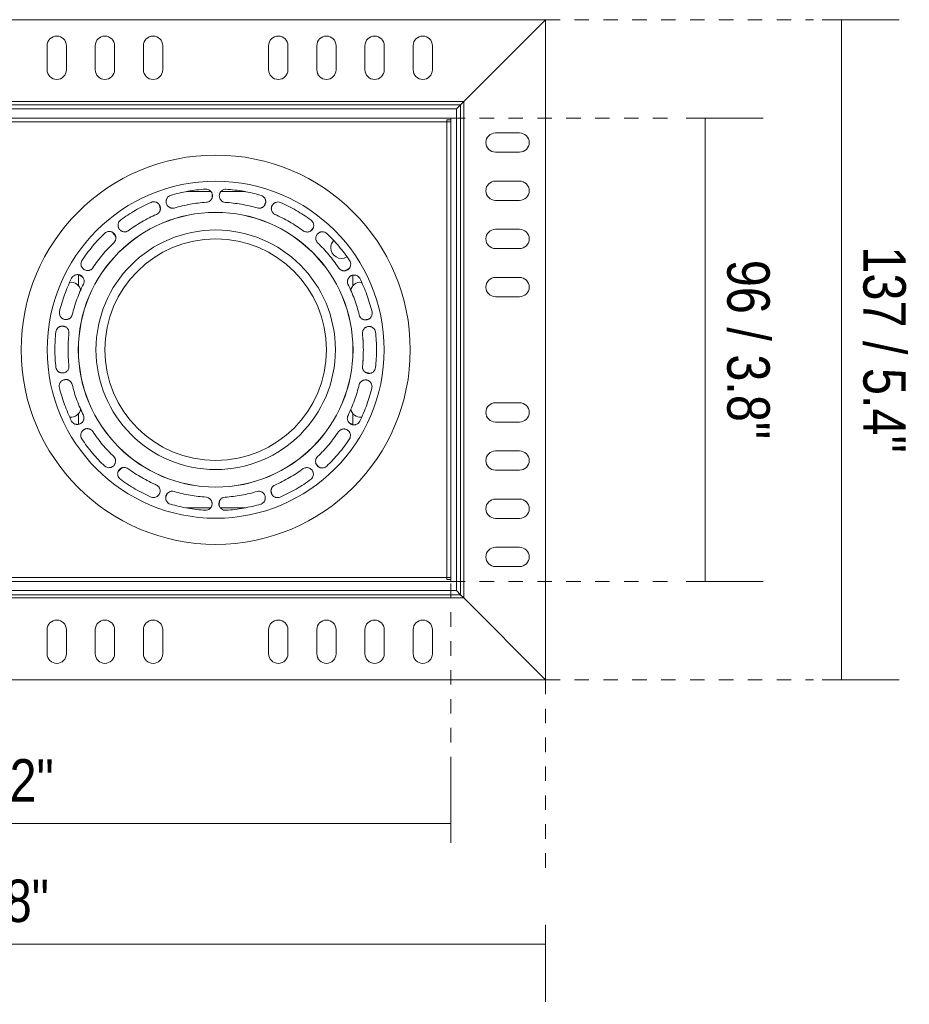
# Model space of a CAD drawing. Header units: millimetres. Extents: x -6708 to -4747, y -1232 to 6729.
# Tile 10 of 11: x -4932 to -4747, y 164 to 369. Entities that reach past the tile are written whole.
import ezdxf

# ---------------------------------------------------------------- set-up
doc = ezdxf.new("R2010")
doc.units = ezdxf.units.MM
doc.linetypes.add('Dash', pattern=[6, 3, -3])
doc.layers.add('A-ANNO-DIMS', color=7, linetype='Continuous', lineweight=9, true_color=0x5b5b5b)
doc.layers.add('A-ANNO-DIMS-4', color=7, linetype='Continuous', lineweight=9)
doc.layers.add('E-LITE-EQPM', color=7, linetype='Continuous', lineweight=20)
doc.styles.add('Arial Narrow', font='ARIALN.TTF', dxfattribs={"height": 8.8})
doc.dimstyles.new('FARO_-_2_2mm_Arial_Narrow_mm_Inch_Right', dxfattribs={"dimscale": 304.8, "dimtxt": 9.006193, "dimasz": 0, "dimexe": 0.03937, "dimexo": 0.0625, "dimgap": 0.006562, "dimtad": 1, "dimdec": 0, "dimzin": 0, "dimdsep": 46, "dimtxsty": 'Arial Narrow', "dimblk1": 'NONE', "dimblk2": 'NONE', "dimsah": 1, "dimcen": 0.09, "dimadec": 0, "dimazin": 0, "dimtfac": 1, "dimtdec": 4, "dimtix": 1, "dimtmove": 0, "dimatfit": 3, "dimfxl": 0.013123, "dimfxlon": 1, "dimtvp": 1, "dimtolj": 1, "dimtzin": 0, "dimarcsym": 2})

# ---------------------------------------------------------------- blocks, each defined once
blk = doc.blocks.new('NANO COLIN-2 WF - 033008303 MINI-COLIN-1 Grey downlight LED 12_18W 2700K 20_ 1565_2100 lm-657472-Alzado_PDF Copy 1')
at = {"layer": 'E-LITE-EQPM'}
for p, q in [((-6705, 368.5), (-6456, 368.5)), ((-6472.97, 351.52), (-6456, 368.5)), ((-6456, 368.5), (-6472.97, 351.52)), ((-6456, 368.5), (-6456, 231.5)), ((-6559.5, 358.1), (-6559.5, 363.1)), ((-6555.5, 363.1), (-6555.5, 358.1)), ((-6549.5, 358.1), (-6549.5, 363.1)), ((-6545.5, 363.1), (-6545.5, 358.1)), ((-6539.5, 358.1), (-6539.5, 363.1)), ((-6535.5, 363.1), (-6535.5, 358.1)), ((-6513.5, 358.1), (-6513.5, 363.1)), ((-6509.5, 363.1), (-6509.5, 358.1)), ((-6503.5, 358.1), (-6503.5, 363.1)), ((-6499.5, 363.1), (-6499.5, 358.1)), ((-6493.5, 358.1), (-6493.5, 363.1)), ((-6489.5, 363.1), (-6489.5, 358.1)), ((-6483.5, 358.1), (-6483.5, 363.1)), ((-6479.5, 363.1), (-6479.5, 358.1)), ((-6688.02, 351.52), (-6472.97, 351.52)), ((-6473.64, 350.86), (-6472.97, 351.52)), ((-6472.97, 351.52), (-6473.64, 350.86)), ((-6472.97, 351.52), (-6472.97, 248.48)), ((-6687.35, 350.86), (-6473.64, 350.86)), ((-6686.5, 350), (-6474.5, 350)), ((-6474.5, 350), (-6473.64, 350.86)), ((-6473.64, 350.86), (-6474.5, 350)), ((-6474.5, 350), (-6474.5, 250)), ((-6473.64, 350.86), (-6473.64, 249.14)), ((-6683.3, 348.07), (-6475.7, 348.07)), ((-6476.5, 347.7), (-6475.7, 347.7)), ((-6476.5, 347.27), (-6476.5, 347.7)), ((-6475.7, 348.07), (-6475.7, 347.27)), ((-6475.7, 252.3), (-6475.7, 347.7)), ((-6475.7, 347.27), (-6476.5, 347.27)), ((-6466.4, 345), (-6461.4, 345)), ((-6461.4, 341), (-6466.4, 341)), ((-6466.4, 335), (-6461.4, 335)), ((-6525.48, 332.82), (-6530.58, 332.82)), ((-6525.25, 332.28), (-6525.26, 331.37)), ((-6518.41, 332.82), (-6523.41, 332.82)), ((-6536.25, 330.09), (-6535.94, 329.2)), ((-6514.17, 330.57), (-6514.48, 329.75)), ((-6461.4, 331), (-6466.4, 331)), ((-6504.35, 325.18), (-6504.9, 324.55)), ((-6466.4, 325), (-6461.4, 325)), ((-6545.84, 324.28), (-6545.23, 323.51)), ((-6461.4, 321), (-6466.4, 321)), ((-6496.89, 316.8), (-6497.73, 316.34)), ((-6553, 315.55), (-6553, 313.26)), ((-6552.8, 315.48), (-6552.06, 315.03)), ((-6496, 313.26), (-6496, 315.47)), ((-6466.4, 315), (-6461.4, 315)), ((-6461.4, 311), (-6466.4, 311)), ((-6556.41, 304.87), (-6555.53, 304.69)), ((-6492.83, 306.34), (-6493.74, 306.2)), ((-6492.58, 295.13), (-6493.46, 295.31)), ((-6556.16, 293.66), (-6555.25, 293.8)), ((-6466.4, 289), (-6461.4, 289)), ((-6553, 286.74), (-6553, 284.53)), ((-6496, 284.45), (-6496, 286.74)), ((-6496.19, 284.52), (-6496.93, 284.97)), ((-6461.4, 285), (-6466.4, 285)), ((-6552.08, 283.21), (-6551.26, 283.66)), ((-6466.4, 279), (-6461.4, 279)), ((-6503.15, 275.72), (-6503.77, 276.49)), ((-6544.65, 274.82), (-6544.09, 275.45)), ((-6461.4, 275), (-6466.4, 275)), ((-6534.83, 269.43), (-6534.51, 270.25)), ((-6512.75, 269.91), (-6513.05, 270.8)), ((-6523.75, 267.72), (-6523.73, 268.63)), ((-6466.4, 269), (-6461.4, 269)), ((-6530.59, 267.19), (-6525.58, 267.19)), ((-6523.51, 267.19), (-6518.41, 267.19)), ((-6461.4, 265), (-6466.4, 265)), ((-6466.4, 259), (-6461.4, 259)), ((-6461.4, 255), (-6466.4, 255)), ((-6683.3, 251.93), (-6475.7, 251.93)), ((-6475.7, 252.73), (-6476.5, 252.73)), ((-6476.5, 252.3), (-6476.5, 252.73)), ((-6475.7, 252.3), (-6476.5, 252.3)), ((-6475.7, 252.73), (-6475.7, 251.93)), ((-6474.5, 250), (-6686.5, 250)), ((-6473.64, 249.14), (-6474.5, 250)), ((-6474.5, 250), (-6473.64, 249.14)), ((-6472.97, 248.48), (-6688.02, 248.48)), ((-6473.64, 249.14), (-6687.35, 249.14)), ((-6472.97, 248.48), (-6473.64, 249.14)), ((-6473.64, 249.14), (-6472.97, 248.48)), ((-6456, 231.5), (-6472.97, 248.48)), ((-6472.97, 248.48), (-6456, 231.5)), ((-6559.5, 236.9), (-6559.5, 241.9)), ((-6555.5, 241.9), (-6555.5, 236.9)), ((-6549.5, 236.9), (-6549.5, 241.9)), ((-6545.5, 241.9), (-6545.5, 236.9)), ((-6539.5, 236.9), (-6539.5, 241.9)), ((-6535.5, 241.9), (-6535.5, 236.9)), ((-6513.5, 236.9), (-6513.5, 241.9)), ((-6509.5, 241.9), (-6509.5, 236.9)), ((-6503.5, 236.9), (-6503.5, 241.9)), ((-6499.5, 241.9), (-6499.5, 236.9)), ((-6493.5, 236.9), (-6493.5, 241.9)), ((-6489.5, 241.9), (-6489.5, 236.9)), ((-6483.5, 236.9), (-6483.5, 241.9)), ((-6479.5, 241.9), (-6479.5, 236.9)), ((-6456, 231.5), (-6705, 231.5))]:
    blk.add_line(p, q, dxfattribs=at)
for centre, radius, start, end in [((-6557.5, 363.1), 2, 0, 180), ((-6547.5, 363.1), 2, 0, 180), ((-6537.5, 363.1), 2, 0, 180), ((-6511.5, 363.1), 2, 0, 180), ((-6501.5, 363.1), 2, 0, 180), ((-6491.5, 363.1), 2, 0, 180), ((-6481.5, 363.1), 2, 0, 180), ((-6557.5, 358.1), 2, 180, 0), ((-6547.5, 358.1), 2, 180, 0), ((-6537.5, 358.1), 2, 180, 360), ((-6511.5, 358.1), 2, 180, 360), ((-6501.5, 358.1), 2, 180, 360), ((-6491.5, 358.1), 2, 180, 0), ((-6481.5, 358.1), 2, 180, 0), ((-6466.4, 343), 2, 90, 270), ((-6461.4, 343), 2, 270, 90), ((-6524.5, 300), 34.98, 0, 180), ((-6466.4, 333), 2, 90, 270), ((-6461.4, 333), 2, 270, 90), ((-6524.5, 300), 28.52, 0, 180), ((-6524.5, 300), 28.5, 0, 180), ((-6466.4, 323), 2, 90, 270), ((-6461.4, 323), 2, 270, 90), ((-6524.5, 300), 24.86, 0, 180), ((-6524.5, 300), 23, 360, 180), ((-6498.4, 321.16), 2.2, 137.816, 180), ((-6498.4, 321.16), 2.2, 180, 300), ((-6466.4, 313), 2, 90, 270), ((-6461.4, 313), 2, 270, 90), ((-6554.54, 311.95), 2.05, 9.9778, 96.8378), ((-6494.45, 311.95), 2.05, 83.4374, 170.3839), ((-6524.66, 300.05), 30.49, 175.796, 176.892), ((-6524.33, 299.95), 30.49, 3.2943, 4.3886), ((-6524.5, 300), 34.98, 180, 360), ((-6524.5, 300), 28.52, 180, 360), ((-6524.5, 300), 28.5, 180, 360), ((-6524.5, 300), 24.86, 180, 360), ((-6524.5, 300), 23, 180, 360), ((-6524.66, 300.05), 30.49, 183.2943, 184.3886), ((-6524.33, 299.95), 30.49, 355.796, 356.892), ((-6466.4, 287), 2, 90, 270), ((-6461.4, 287), 2, 270, 90), ((-6554.54, 288.05), 2.05, 263.4374, 350.3839), ((-6494.45, 288.05), 2.05, 189.9778, 276.8378), ((-6466.4, 277), 2, 90, 270), ((-6461.4, 277), 2, 270, 90), ((-6466.4, 267), 2, 90, 270), ((-6461.4, 267), 2, 270, 90), ((-6466.4, 257), 2, 90, 270), ((-6461.4, 257), 2, 270, 90), ((-6557.5, 241.9), 2, 0, 180), ((-6547.5, 241.9), 2, 0, 180), ((-6537.5, 241.9), 2, 0, 180), ((-6511.5, 241.9), 2, 0, 180), ((-6501.5, 241.9), 2, 0, 180), ((-6491.5, 241.9), 2, 0, 180), ((-6481.5, 241.9), 2, 0, 180), ((-6557.5, 236.9), 2, 180, 0), ((-6547.5, 236.9), 2, 180, 0), ((-6537.5, 236.9), 2, 180, 0), ((-6511.5, 236.9), 2, 180, 360), ((-6501.5, 236.9), 2, 180, 360), ((-6491.5, 236.9), 2, 180, 360), ((-6481.5, 236.9), 2, 180, 360)]:
    blk.add_arc(centre, radius, start, end, dxfattribs=at)
for points in [[(-6533.9, 332.03), (-6532.72, 332.38), (-6530.31, 332.95), (-6527.85, 333.25), (-6526.62, 333.33)], [(-6522.38, 333.32), (-6521.14, 333.24), (-6518.69, 332.95), (-6516.28, 332.39), (-6515.09, 332.04)], [(-6544.29, 326.88), (-6543.29, 327.62), (-6541.23, 328.98), (-6539.02, 330.1), (-6537.89, 330.59)], [(-6526.44, 330.6), (-6527.57, 330.53), (-6529.83, 330.25), (-6532.04, 329.73), (-6533.13, 329.41)], [(-6515.86, 329.42), (-6516.95, 329.74), (-6519.16, 330.25), (-6521.42, 330.52), (-6522.55, 330.59)], [(-6511.11, 330.58), (-6509.98, 330.09), (-6507.77, 328.98), (-6505.69, 327.62), (-6504.7, 326.89)], [(-6536.79, 328.09), (-6537.83, 327.63), (-6539.86, 326.6), (-6541.76, 325.36), (-6542.67, 324.68)], [(-6506.32, 324.69), (-6507.23, 325.36), (-6509.14, 326.6), (-6511.17, 327.63), (-6512.21, 328.08)], [(-6552.29, 318.49), (-6551.61, 319.52), (-6550.13, 321.51), (-6548.44, 323.31), (-6547.54, 324.17)], [(-6501.46, 324.16), (-6500.56, 323.31), (-6498.86, 321.51), (-6497.38, 319.53), (-6496.69, 318.5)], [(-6545.65, 322.19), (-6546.48, 321.41), (-6548.03, 319.75), (-6549.39, 317.92), (-6550.01, 316.98)], [(-6498.97, 316.98), (-6499.6, 317.93), (-6500.96, 319.75), (-6502.52, 321.4), (-6503.35, 322.18)], [(-6556.94, 307.87), (-6556.65, 309.07), (-6555.94, 311.44), (-6554.97, 313.72), (-6554.42, 314.83)], [(-6494.58, 314.82), (-6494.03, 313.72), (-6493.05, 311.44), (-6492.34, 309.08), (-6492.04, 307.88)], [(-6551.97, 313.62), (-6552.47, 312.6), (-6553.36, 310.51), (-6554.02, 308.33), (-6554.28, 307.23)], [(-6494.7, 307.23), (-6494.97, 308.33), (-6495.63, 310.51), (-6496.53, 312.6), (-6497.03, 313.61)], [(-6557.89, 300), (-6557.89, 300.62), (-6557.85, 301.85), (-6557.75, 303.08), (-6557.68, 303.7)], [(-6554.97, 303.4), (-6555.03, 302.83), (-6555.12, 301.7), (-6555.15, 300.57), (-6555.15, 300)], [(-6493.84, 300), (-6493.84, 300.57), (-6493.87, 301.7), (-6493.97, 302.83), (-6494.03, 303.4)], [(-6491.32, 303.7), (-6491.25, 303.09), (-6491.14, 301.85), (-6491.11, 300.62), (-6491.11, 300)], [(-6557.67, 296.3), (-6557.74, 296.91), (-6557.85, 298.15), (-6557.88, 299.38), (-6557.89, 300)], [(-6555.15, 300), (-6555.15, 299.43), (-6555.12, 298.3), (-6555.02, 297.17), (-6554.96, 296.6)], [(-6494.02, 296.6), (-6493.96, 297.17), (-6493.87, 298.3), (-6493.84, 299.43), (-6493.84, 300)], [(-6491.11, 300), (-6491.1, 299.38), (-6491.14, 298.15), (-6491.24, 296.92), (-6491.31, 296.3)], [(-6554.29, 292.77), (-6554.02, 291.67), (-6553.36, 289.49), (-6552.46, 287.4), (-6551.96, 286.39)], [(-6497.02, 286.38), (-6496.52, 287.4), (-6495.63, 289.49), (-6494.97, 291.67), (-6494.71, 292.77)], [(-6554.41, 285.18), (-6554.96, 286.28), (-6555.94, 288.56), (-6556.66, 290.92), (-6556.95, 292.12)], [(-6492.05, 292.13), (-6492.34, 290.93), (-6493.05, 288.56), (-6494.03, 286.28), (-6494.57, 285.17)], [(-6550.02, 283.02), (-6549.39, 282.07), (-6548.03, 280.25), (-6546.47, 278.6), (-6545.65, 277.82)], [(-6503.34, 277.81), (-6502.52, 278.59), (-6500.96, 280.25), (-6499.6, 282.08), (-6498.98, 283.02)], [(-6547.53, 275.84), (-6548.43, 276.69), (-6550.13, 278.49), (-6551.61, 280.47), (-6552.3, 281.5)], [(-6496.7, 281.51), (-6497.38, 280.48), (-6498.86, 278.49), (-6500.56, 276.69), (-6501.45, 275.83)], [(-6542.68, 275.31), (-6541.76, 274.64), (-6539.86, 273.4), (-6537.82, 272.37), (-6536.78, 271.92)], [(-6512.2, 271.91), (-6511.16, 272.37), (-6509.14, 273.4), (-6507.23, 274.64), (-6506.32, 275.32)], [(-6537.88, 269.42), (-6539.01, 269.91), (-6541.22, 271.02), (-6543.3, 272.38), (-6544.29, 273.11)], [(-6504.7, 273.12), (-6505.7, 272.38), (-6507.77, 271.02), (-6509.97, 269.9), (-6511.1, 269.41)], [(-6533.13, 270.58), (-6532.04, 270.26), (-6529.83, 269.75), (-6527.57, 269.48), (-6526.44, 269.41)], [(-6522.55, 269.4), (-6521.42, 269.47), (-6519.16, 269.75), (-6516.95, 270.27), (-6515.86, 270.59)], [(-6526.61, 266.68), (-6527.85, 266.76), (-6530.31, 267.05), (-6532.72, 267.61), (-6533.9, 267.96)], [(-6515.09, 267.97), (-6516.28, 267.62), (-6518.69, 267.05), (-6521.14, 266.75), (-6522.38, 266.67)]]:
    blk.add_open_spline(points, degree=3, dxfattribs=at)
for points, knots in [([(-6526.62, 333.33), (-6526.45, 333.34), (-6526.13, 333.3), (-6525.76, 333.11), (-6525.52, 332.9), (-6525.38, 332.71), (-6525.27, 332.5), (-6525.19, 332.28), (-6525.16, 332.05), (-6525.16, 331.82), (-6525.21, 331.59), (-6525.29, 331.37), (-6525.41, 331.16), (-6525.57, 330.98), (-6525.75, 330.83), (-6526.04, 330.67), (-6526.28, 330.61), (-6526.44, 330.6)], [-1, -1, -1, -1, -0.888889, -0.777778, -0.722222, -0.666667, -0.611111, -0.555556, -0.5, -0.444444, -0.388889, -0.333333, -0.277778, -0.222222, -0.166667, -0.111111, 0, 0, 0, 0]), ([(-6522.55, 330.59), (-6522.71, 330.61), (-6522.93, 330.68), (-6523.2, 330.84), (-6523.37, 331), (-6523.51, 331.18), (-6523.63, 331.37), (-6523.7, 331.59), (-6523.74, 331.81), (-6523.75, 332.03), (-6523.72, 332.26), (-6523.65, 332.47), (-6523.54, 332.67), (-6523.41, 332.86), (-6523.19, 333.07), (-6522.85, 333.26), (-6522.53, 333.32), (-6522.38, 333.32)], [-1, -1, -1, -1, -0.888889, -0.833333, -0.777778, -0.722222, -0.666667, -0.611111, -0.555556, -0.5, -0.444444, -0.388889, -0.333333, -0.277778, -0.222222, -0.111111, 0, 0, 0, 0]), ([(-6533.13, 329.41), (-6533.28, 329.37), (-6533.52, 329.36), (-6533.83, 329.43), (-6534.04, 329.51), (-6534.24, 329.63), (-6534.41, 329.78), (-6534.55, 329.95), (-6534.67, 330.15), (-6534.75, 330.36), (-6534.8, 330.58), (-6534.8, 330.8), (-6534.78, 331.03), (-6534.71, 331.25), (-6534.58, 331.52), (-6534.32, 331.82), (-6534.05, 331.98), (-6533.9, 332.03)], [-1, -1, -1, -1, -0.888889, -0.833333, -0.777778, -0.722222, -0.666667, -0.611111, -0.555556, -0.5, -0.444444, -0.388889, -0.333333, -0.277778, -0.222222, -0.111111, 0, 0, 0, 0]), ([(-6515.09, 332.04), (-6514.93, 332), (-6514.64, 331.85), (-6514.36, 331.55), (-6514.21, 331.27), (-6514.14, 331.04), (-6514.1, 330.81), (-6514.11, 330.57), (-6514.16, 330.34), (-6514.24, 330.13), (-6514.36, 329.92), (-6514.52, 329.75), (-6514.7, 329.6), (-6514.91, 329.48), (-6515.13, 329.4), (-6515.45, 329.35), (-6515.7, 329.37), (-6515.86, 329.42)], [-1, -1, -1, -1, -0.888889, -0.777778, -0.722222, -0.666667, -0.611111, -0.555556, -0.5, -0.444444, -0.388889, -0.333333, -0.277778, -0.222222, -0.166667, -0.111111, 0, 0, 0, 0]), ([(-6537.89, 330.59), (-6537.74, 330.66), (-6537.42, 330.73), (-6537.01, 330.68), (-6536.71, 330.56), (-6536.51, 330.44), (-6536.34, 330.28), (-6536.19, 330.1), (-6536.08, 329.89), (-6536, 329.67), (-6535.97, 329.44), (-6535.97, 329.2), (-6536.02, 328.97), (-6536.1, 328.75), (-6536.22, 328.54), (-6536.43, 328.29), (-6536.64, 328.15), (-6536.79, 328.09)], [-1, -1, -1, -1, -0.888889, -0.777778, -0.722222, -0.666667, -0.611111, -0.555556, -0.5, -0.444444, -0.388889, -0.333333, -0.277778, -0.222222, -0.166667, -0.111111, 0, 0, 0, 0]), ([(-6512.21, 328.08), (-6512.35, 328.15), (-6512.54, 328.3), (-6512.73, 328.54), (-6512.84, 328.74), (-6512.91, 328.96), (-6512.95, 329.18), (-6512.95, 329.41), (-6512.91, 329.63), (-6512.84, 329.85), (-6512.73, 330.04), (-6512.59, 330.22), (-6512.43, 330.38), (-6512.24, 330.5), (-6511.96, 330.63), (-6511.57, 330.69), (-6511.26, 330.64), (-6511.11, 330.58)], [-1, -1, -1, -1, -0.888889, -0.833333, -0.777778, -0.722222, -0.666667, -0.611111, -0.555556, -0.5, -0.444444, -0.388889, -0.333333, -0.277778, -0.222222, -0.111111, 0, 0, 0, 0]), ([(-6542.67, 324.68), (-6542.8, 324.6), (-6543.02, 324.51), (-6543.33, 324.46), (-6543.56, 324.47), (-6543.78, 324.51), (-6544, 324.59), (-6544.19, 324.71), (-6544.37, 324.85), (-6544.51, 325.02), (-6544.63, 325.21), (-6544.72, 325.42), (-6544.77, 325.64), (-6544.78, 325.87), (-6544.75, 326.17), (-6544.61, 326.54), (-6544.41, 326.78), (-6544.29, 326.88)], [-1, -1, -1, -1, -0.888889, -0.833333, -0.777778, -0.722222, -0.666667, -0.611111, -0.555556, -0.5, -0.444444, -0.388889, -0.333333, -0.277778, -0.222222, -0.111111, 0, 0, 0, 0]), ([(-6504.7, 326.89), (-6504.57, 326.8), (-6504.34, 326.56), (-6504.18, 326.18), (-6504.14, 325.86), (-6504.14, 325.63), (-6504.19, 325.4), (-6504.28, 325.18), (-6504.4, 324.98), (-6504.56, 324.8), (-6504.74, 324.65), (-6504.94, 324.54), (-6505.17, 324.46), (-6505.4, 324.42), (-6505.64, 324.43), (-6505.96, 324.49), (-6506.18, 324.59), (-6506.32, 324.69)], [-1, -1, -1, -1, -0.888889, -0.777778, -0.722222, -0.666667, -0.611111, -0.555556, -0.5, -0.444444, -0.388889, -0.333333, -0.277778, -0.222222, -0.166667, -0.111111, 0, 0, 0, 0]), ([(-6547.54, 324.17), (-6547.42, 324.28), (-6547.15, 324.46), (-6546.75, 324.55), (-6546.43, 324.54), (-6546.2, 324.49), (-6545.98, 324.4), (-6545.78, 324.28), (-6545.6, 324.13), (-6545.46, 323.94), (-6545.34, 323.74), (-6545.27, 323.52), (-6545.23, 323.28), (-6545.23, 323.04), (-6545.28, 322.81), (-6545.39, 322.5), (-6545.54, 322.3), (-6545.65, 322.19)], [-1, -1, -1, -1, -0.888889, -0.777778, -0.722222, -0.666667, -0.611111, -0.555556, -0.5, -0.444444, -0.388889, -0.333333, -0.277778, -0.222222, -0.166667, -0.111111, 0, 0, 0, 0]), ([(-6503.35, 322.18), (-6503.45, 322.3), (-6503.58, 322.5), (-6503.68, 322.79), (-6503.71, 323.02), (-6503.7, 323.25), (-6503.66, 323.48), (-6503.58, 323.69), (-6503.47, 323.88), (-6503.33, 324.06), (-6503.16, 324.21), (-6502.97, 324.33), (-6502.77, 324.42), (-6502.54, 324.47), (-6502.24, 324.49), (-6501.85, 324.42), (-6501.58, 324.26), (-6501.46, 324.16)], [-1, -1, -1, -1, -0.888889, -0.833333, -0.777778, -0.722222, -0.666667, -0.611111, -0.555556, -0.5, -0.444444, -0.388889, -0.333333, -0.277778, -0.222222, -0.111111, 0, 0, 0, 0]), ([(-6550.01, 316.98), (-6550.11, 316.85), (-6550.28, 316.69), (-6550.56, 316.55), (-6550.78, 316.47), (-6551, 316.44), (-6551.23, 316.44), (-6551.45, 316.48), (-6551.67, 316.56), (-6551.86, 316.66), (-6552.04, 316.8), (-6552.19, 316.97), (-6552.32, 317.16), (-6552.41, 317.37), (-6552.48, 317.67), (-6552.48, 318.06), (-6552.37, 318.36), (-6552.29, 318.49)], [-1, -1, -1, -1, -0.888889, -0.833333, -0.777778, -0.722222, -0.666667, -0.611111, -0.555556, -0.5, -0.444444, -0.388889, -0.333333, -0.277778, -0.222222, -0.111111, 0, 0, 0, 0]), ([(-6496.69, 318.5), (-6496.6, 318.36), (-6496.47, 318.06), (-6496.45, 317.65), (-6496.52, 317.34), (-6496.61, 317.12), (-6496.73, 316.92), (-6496.89, 316.74), (-6497.07, 316.6), (-6497.28, 316.49), (-6497.5, 316.41), (-6497.73, 316.37), (-6497.97, 316.38), (-6498.2, 316.42), (-6498.43, 316.5), (-6498.71, 316.67), (-6498.88, 316.85), (-6498.97, 316.98)], [-1, -1, -1, -1, -0.888889, -0.777778, -0.722222, -0.666667, -0.611111, -0.555556, -0.5, -0.444444, -0.388889, -0.333333, -0.277778, -0.222222, -0.166667, -0.111111, 0, 0, 0, 0]), ([(-6554.42, 314.83), (-6554.35, 314.97), (-6554.15, 315.24), (-6553.81, 315.46), (-6553.5, 315.56), (-6553.27, 315.59), (-6553.03, 315.59), (-6552.8, 315.54), (-6552.58, 315.45), (-6552.38, 315.33), (-6552.21, 315.18), (-6552.06, 314.99), (-6551.94, 314.79), (-6551.86, 314.56), (-6551.82, 314.32), (-6551.83, 314), (-6551.9, 313.76), (-6551.97, 313.62)], [-1, -1, -1, -1, -0.888889, -0.777778, -0.722222, -0.666667, -0.611111, -0.555556, -0.5, -0.444444, -0.388889, -0.333333, -0.277778, -0.222222, -0.166667, -0.111111, 0, 0, 0, 0]), ([(-6497.03, 313.61), (-6497.09, 313.76), (-6497.15, 313.99), (-6497.14, 314.3), (-6497.09, 314.53), (-6497.01, 314.74), (-6496.89, 314.93), (-6496.74, 315.11), (-6496.57, 315.25), (-6496.38, 315.37), (-6496.17, 315.45), (-6495.95, 315.5), (-6495.72, 315.51), (-6495.5, 315.49), (-6495.2, 315.4), (-6494.87, 315.2), (-6494.66, 314.96), (-6494.58, 314.82)], [-1, -1, -1, -1, -0.888889, -0.833333, -0.777778, -0.722222, -0.666667, -0.611111, -0.555556, -0.5, -0.444444, -0.388889, -0.333333, -0.277778, -0.222222, -0.111111, 0, 0, 0, 0]), ([(-6554.28, 307.23), (-6554.33, 307.08), (-6554.44, 306.87), (-6554.65, 306.63), (-6554.83, 306.49), (-6555.03, 306.38), (-6555.24, 306.3), (-6555.47, 306.27), (-6555.69, 306.26), (-6555.91, 306.3), (-6556.13, 306.37), (-6556.33, 306.47), (-6556.51, 306.61), (-6556.66, 306.78), (-6556.83, 307.03), (-6556.97, 307.4), (-6556.96, 307.72), (-6556.94, 307.87)], [-1, -1, -1, -1, -0.888889, -0.833333, -0.777778, -0.722222, -0.666667, -0.611111, -0.555556, -0.5, -0.444444, -0.388889, -0.333333, -0.277778, -0.222222, -0.111111, 0, 0, 0, 0]), ([(-6492.04, 307.88), (-6492, 307.72), (-6491.98, 307.39), (-6492.1, 307), (-6492.27, 306.73), (-6492.43, 306.55), (-6492.62, 306.4), (-6492.83, 306.29), (-6493.05, 306.22), (-6493.28, 306.18), (-6493.51, 306.19), (-6493.74, 306.23), (-6493.97, 306.31), (-6494.17, 306.44), (-6494.35, 306.59), (-6494.56, 306.84), (-6494.66, 307.07), (-6494.7, 307.23)], [-1, -1, -1, -1, -0.888889, -0.777778, -0.722222, -0.666667, -0.611111, -0.555556, -0.5, -0.444444, -0.388889, -0.333333, -0.277778, -0.222222, -0.166667, -0.111111, 0, 0, 0, 0]), ([(-6557.68, 303.7), (-6557.67, 303.86), (-6557.57, 304.18), (-6557.33, 304.5), (-6557.07, 304.7), (-6556.86, 304.81), (-6556.64, 304.89), (-6556.41, 304.92), (-6556.17, 304.91), (-6555.94, 304.87), (-6555.73, 304.78), (-6555.52, 304.66), (-6555.34, 304.51), (-6555.19, 304.32), (-6555.07, 304.11), (-6554.97, 303.81), (-6554.95, 303.56), (-6554.97, 303.4)], [-1, -1, -1, -1, -0.888889, -0.777778, -0.722222, -0.666667, -0.611111, -0.555556, -0.5, -0.444444, -0.388889, -0.333333, -0.277778, -0.222222, -0.166667, -0.111111, 0, 0, 0, 0]), ([(-6494.03, 303.4), (-6494.04, 303.55), (-6494.01, 303.79), (-6493.9, 304.08), (-6493.77, 304.28), (-6493.62, 304.45), (-6493.45, 304.59), (-6493.25, 304.7), (-6493.04, 304.78), (-6492.82, 304.83), (-6492.59, 304.83), (-6492.37, 304.8), (-6492.15, 304.74), (-6491.95, 304.63), (-6491.7, 304.45), (-6491.45, 304.15), (-6491.35, 303.85), (-6491.32, 303.7)], [-1, -1, -1, -1, -0.888889, -0.833333, -0.777778, -0.722222, -0.666667, -0.611111, -0.555556, -0.5, -0.444444, -0.388889, -0.333333, -0.277778, -0.222222, -0.111111, 0, 0, 0, 0]), ([(-6554.96, 296.6), (-6554.95, 296.45), (-6554.98, 296.21), (-6555.1, 295.92), (-6555.22, 295.72), (-6555.37, 295.55), (-6555.54, 295.41), (-6555.74, 295.3), (-6555.95, 295.22), (-6556.17, 295.17), (-6556.4, 295.17), (-6556.62, 295.2), (-6556.84, 295.26), (-6557.04, 295.37), (-6557.29, 295.55), (-6557.54, 295.85), (-6557.65, 296.15), (-6557.67, 296.3)], [-1, -1, -1, -1, -0.888889, -0.833333, -0.777778, -0.722222, -0.666667, -0.611111, -0.555556, -0.5, -0.444444, -0.388889, -0.333333, -0.277778, -0.222222, -0.111111, 0, 0, 0, 0]), ([(-6491.31, 296.3), (-6491.32, 296.14), (-6491.42, 295.82), (-6491.66, 295.5), (-6491.92, 295.3), (-6492.13, 295.19), (-6492.35, 295.11), (-6492.58, 295.08), (-6492.82, 295.09), (-6493.05, 295.13), (-6493.27, 295.22), (-6493.47, 295.34), (-6493.65, 295.49), (-6493.8, 295.68), (-6493.92, 295.89), (-6494.02, 296.19), (-6494.04, 296.44), (-6494.02, 296.6)], [-1, -1, -1, -1, -0.888889, -0.777778, -0.722222, -0.666667, -0.611111, -0.555556, -0.5, -0.444444, -0.388889, -0.333333, -0.277778, -0.222222, -0.166667, -0.111111, 0, 0, 0, 0]), ([(-6556.95, 292.12), (-6556.99, 292.28), (-6557.01, 292.61), (-6556.89, 293), (-6556.72, 293.27), (-6556.56, 293.45), (-6556.37, 293.6), (-6556.17, 293.71), (-6555.94, 293.78), (-6555.71, 293.82), (-6555.48, 293.81), (-6555.25, 293.77), (-6555.03, 293.69), (-6554.82, 293.56), (-6554.64, 293.41), (-6554.43, 293.16), (-6554.33, 292.93), (-6554.29, 292.77)], [-1, -1, -1, -1, -0.888889, -0.777778, -0.722222, -0.666667, -0.611111, -0.555556, -0.5, -0.444444, -0.388889, -0.333333, -0.277778, -0.222222, -0.166667, -0.111111, 0, 0, 0, 0]), ([(-6494.71, 292.77), (-6494.66, 292.92), (-6494.55, 293.13), (-6494.35, 293.37), (-6494.16, 293.51), (-6493.96, 293.62), (-6493.75, 293.7), (-6493.53, 293.73), (-6493.3, 293.74), (-6493.08, 293.7), (-6492.87, 293.63), (-6492.67, 293.53), (-6492.48, 293.39), (-6492.33, 293.22), (-6492.16, 292.97), (-6492.03, 292.6), (-6492.03, 292.28), (-6492.05, 292.13)], [-1, -1, -1, -1, -0.888889, -0.833333, -0.777778, -0.722222, -0.666667, -0.611111, -0.555556, -0.5, -0.444444, -0.388889, -0.333333, -0.277778, -0.222222, -0.111111, 0, 0, 0, 0]), ([(-6551.96, 286.39), (-6551.9, 286.24), (-6551.85, 286.01), (-6551.86, 285.7), (-6551.9, 285.47), (-6551.99, 285.26), (-6552.1, 285.07), (-6552.25, 284.89), (-6552.42, 284.75), (-6552.61, 284.63), (-6552.82, 284.55), (-6553.04, 284.5), (-6553.27, 284.49), (-6553.49, 284.51), (-6553.79, 284.6), (-6554.13, 284.8), (-6554.33, 285.04), (-6554.41, 285.18)], [-1, -1, -1, -1, -0.888889, -0.833333, -0.777778, -0.722222, -0.666667, -0.611111, -0.555556, -0.5, -0.444444, -0.388889, -0.333333, -0.277778, -0.222222, -0.111111, 0, 0, 0, 0]), ([(-6494.57, 285.17), (-6494.65, 285.03), (-6494.84, 284.76), (-6495.19, 284.54), (-6495.49, 284.44), (-6495.72, 284.41), (-6495.96, 284.41), (-6496.19, 284.46), (-6496.41, 284.55), (-6496.61, 284.67), (-6496.79, 284.82), (-6496.93, 285.01), (-6497.05, 285.21), (-6497.13, 285.44), (-6497.17, 285.68), (-6497.16, 286), (-6497.1, 286.24), (-6497.02, 286.38)], [-1, -1, -1, -1, -0.888889, -0.777778, -0.722222, -0.666667, -0.611111, -0.555556, -0.5, -0.444444, -0.388889, -0.333333, -0.277778, -0.222222, -0.166667, -0.111111, 0, 0, 0, 0]), ([(-6552.3, 281.5), (-6552.39, 281.64), (-6552.52, 281.94), (-6552.54, 282.35), (-6552.47, 282.66), (-6552.39, 282.88), (-6552.26, 283.08), (-6552.1, 283.26), (-6551.92, 283.4), (-6551.72, 283.51), (-6551.49, 283.59), (-6551.26, 283.63), (-6551.02, 283.62), (-6550.79, 283.58), (-6550.56, 283.5), (-6550.29, 283.33), (-6550.11, 283.15), (-6550.02, 283.02)], [-1, -1, -1, -1, -0.888889, -0.777778, -0.722222, -0.666667, -0.611111, -0.555556, -0.5, -0.444444, -0.388889, -0.333333, -0.277778, -0.222222, -0.166667, -0.111111, 0, 0, 0, 0]), ([(-6498.98, 283.02), (-6498.88, 283.15), (-6498.71, 283.31), (-6498.43, 283.45), (-6498.21, 283.53), (-6497.99, 283.56), (-6497.76, 283.56), (-6497.54, 283.52), (-6497.32, 283.44), (-6497.13, 283.34), (-6496.95, 283.2), (-6496.8, 283.03), (-6496.68, 282.84), (-6496.59, 282.63), (-6496.51, 282.33), (-6496.52, 281.94), (-6496.62, 281.64), (-6496.7, 281.51)], [-1, -1, -1, -1, -0.888889, -0.833333, -0.777778, -0.722222, -0.666667, -0.611111, -0.555556, -0.5, -0.444444, -0.388889, -0.333333, -0.277778, -0.222222, -0.111111, 0, 0, 0, 0]), ([(-6545.65, 277.82), (-6545.54, 277.7), (-6545.41, 277.5), (-6545.32, 277.21), (-6545.28, 276.98), (-6545.29, 276.75), (-6545.33, 276.52), (-6545.41, 276.31), (-6545.52, 276.12), (-6545.66, 275.94), (-6545.83, 275.79), (-6546.02, 275.67), (-6546.23, 275.58), (-6546.45, 275.53), (-6546.75, 275.51), (-6547.14, 275.58), (-6547.41, 275.74), (-6547.53, 275.84)], [-1, -1, -1, -1, -0.888889, -0.833333, -0.777778, -0.722222, -0.666667, -0.611111, -0.555556, -0.5, -0.444444, -0.388889, -0.333333, -0.277778, -0.222222, -0.111111, 0, 0, 0, 0]), ([(-6501.45, 275.83), (-6501.57, 275.72), (-6501.84, 275.54), (-6502.24, 275.45), (-6502.56, 275.46), (-6502.79, 275.51), (-6503.01, 275.6), (-6503.21, 275.72), (-6503.39, 275.87), (-6503.53, 276.06), (-6503.65, 276.26), (-6503.72, 276.48), (-6503.76, 276.72), (-6503.76, 276.96), (-6503.72, 277.19), (-6503.6, 277.5), (-6503.46, 277.7), (-6503.34, 277.81)], [-1, -1, -1, -1, -0.888889, -0.777778, -0.722222, -0.666667, -0.611111, -0.555556, -0.5, -0.444444, -0.388889, -0.333333, -0.277778, -0.222222, -0.166667, -0.111111, 0, 0, 0, 0]), ([(-6544.29, 273.11), (-6544.43, 273.2), (-6544.65, 273.44), (-6544.81, 273.82), (-6544.86, 274.14), (-6544.85, 274.37), (-6544.8, 274.6), (-6544.71, 274.82), (-6544.59, 275.02), (-6544.44, 275.2), (-6544.25, 275.35), (-6544.05, 275.46), (-6543.82, 275.54), (-6543.59, 275.58), (-6543.35, 275.57), (-6543.03, 275.51), (-6542.81, 275.41), (-6542.68, 275.31)], [-1, -1, -1, -1, -0.888889, -0.777778, -0.722222, -0.666667, -0.611111, -0.555556, -0.5, -0.444444, -0.388889, -0.333333, -0.277778, -0.222222, -0.166667, -0.111111, 0, 0, 0, 0]), ([(-6506.32, 275.32), (-6506.19, 275.4), (-6505.97, 275.49), (-6505.66, 275.54), (-6505.43, 275.53), (-6505.21, 275.49), (-6504.99, 275.41), (-6504.8, 275.29), (-6504.63, 275.15), (-6504.48, 274.98), (-6504.36, 274.79), (-6504.27, 274.58), (-6504.22, 274.36), (-6504.21, 274.13), (-6504.24, 273.83), (-6504.38, 273.46), (-6504.58, 273.22), (-6504.7, 273.12)], [-1, -1, -1, -1, -0.888889, -0.833333, -0.777778, -0.722222, -0.666667, -0.611111, -0.555556, -0.5, -0.444444, -0.388889, -0.333333, -0.277778, -0.222222, -0.111111, 0, 0, 0, 0]), ([(-6536.78, 271.92), (-6536.64, 271.85), (-6536.46, 271.7), (-6536.26, 271.46), (-6536.15, 271.26), (-6536.08, 271.04), (-6536.04, 270.82), (-6536.04, 270.59), (-6536.08, 270.37), (-6536.15, 270.15), (-6536.26, 269.96), (-6536.4, 269.78), (-6536.56, 269.62), (-6536.76, 269.5), (-6537.04, 269.37), (-6537.42, 269.31), (-6537.73, 269.36), (-6537.88, 269.42)], [-1, -1, -1, -1, -0.888889, -0.833333, -0.777778, -0.722222, -0.666667, -0.611111, -0.555556, -0.5, -0.444444, -0.388889, -0.333333, -0.277778, -0.222222, -0.111111, 0, 0, 0, 0]), ([(-6511.1, 269.41), (-6511.25, 269.34), (-6511.58, 269.27), (-6511.98, 269.32), (-6512.28, 269.44), (-6512.48, 269.56), (-6512.65, 269.72), (-6512.8, 269.9), (-6512.91, 270.11), (-6512.99, 270.33), (-6513.02, 270.56), (-6513.02, 270.8), (-6512.98, 271.03), (-6512.89, 271.25), (-6512.77, 271.46), (-6512.56, 271.71), (-6512.35, 271.85), (-6512.2, 271.91)], [-1, -1, -1, -1, -0.888889, -0.777778, -0.722222, -0.666667, -0.611111, -0.555556, -0.5, -0.444444, -0.388889, -0.333333, -0.277778, -0.222222, -0.166667, -0.111111, 0, 0, 0, 0]), ([(-6533.9, 267.96), (-6534.06, 268), (-6534.35, 268.15), (-6534.63, 268.45), (-6534.78, 268.73), (-6534.86, 268.96), (-6534.89, 269.19), (-6534.88, 269.43), (-6534.84, 269.66), (-6534.75, 269.87), (-6534.63, 270.08), (-6534.48, 270.25), (-6534.29, 270.4), (-6534.08, 270.52), (-6533.86, 270.6), (-6533.54, 270.65), (-6533.29, 270.63), (-6533.13, 270.58)], [-1, -1, -1, -1, -0.888889, -0.777778, -0.722222, -0.666667, -0.611111, -0.555556, -0.5, -0.444444, -0.388889, -0.333333, -0.277778, -0.222222, -0.166667, -0.111111, 0, 0, 0, 0]), ([(-6515.86, 270.59), (-6515.71, 270.63), (-6515.47, 270.64), (-6515.17, 270.57), (-6514.95, 270.49), (-6514.75, 270.37), (-6514.58, 270.22), (-6514.44, 270.05), (-6514.32, 269.85), (-6514.24, 269.64), (-6514.2, 269.42), (-6514.19, 269.2), (-6514.22, 268.97), (-6514.28, 268.75), (-6514.42, 268.48), (-6514.67, 268.18), (-6514.94, 268.02), (-6515.09, 267.97)], [-1, -1, -1, -1, -0.888889, -0.833333, -0.777778, -0.722222, -0.666667, -0.611111, -0.555556, -0.5, -0.444444, -0.388889, -0.333333, -0.277778, -0.222222, -0.111111, 0, 0, 0, 0]), ([(-6526.44, 269.41), (-6526.28, 269.39), (-6526.06, 269.32), (-6525.79, 269.16), (-6525.62, 269), (-6525.48, 268.82), (-6525.37, 268.63), (-6525.29, 268.41), (-6525.25, 268.19), (-6525.24, 267.97), (-6525.28, 267.74), (-6525.34, 267.53), (-6525.45, 267.33), (-6525.58, 267.14), (-6525.8, 266.93), (-6526.15, 266.74), (-6526.46, 266.68), (-6526.61, 266.68)], [-1, -1, -1, -1, -0.888889, -0.833333, -0.777778, -0.722222, -0.666667, -0.611111, -0.555556, -0.5, -0.444444, -0.388889, -0.333333, -0.277778, -0.222222, -0.111111, 0, 0, 0, 0]), ([(-6522.38, 266.67), (-6522.54, 266.66), (-6522.87, 266.7), (-6523.23, 266.89), (-6523.47, 267.1), (-6523.61, 267.29), (-6523.73, 267.5), (-6523.8, 267.72), (-6523.83, 267.95), (-6523.83, 268.18), (-6523.78, 268.41), (-6523.7, 268.63), (-6523.58, 268.84), (-6523.42, 269.02), (-6523.24, 269.17), (-6522.95, 269.33), (-6522.71, 269.39), (-6522.55, 269.4)], [-1, -1, -1, -1, -0.888889, -0.777778, -0.722222, -0.666667, -0.611111, -0.555556, -0.5, -0.444444, -0.388889, -0.333333, -0.277778, -0.222222, -0.166667, -0.111111, 0, 0, 0, 0])]:
    blk.add_open_spline(points, degree=3, knots=knots, dxfattribs=at)
blk = doc.blocks.new('DIMBLOCK13-Alzado_PDF Copy 1')
at = {"layer": 'A-ANNO-DIMS-4', "color": 251, "true_color": 0x5b5b5b, "transparency": 16777216}
for p, q in [((-5049.89, 201.39), (-5049.89, 213.64)), ((-4842.29, 201.39), (-4842.29, 213.64)), ((-5049.89, 201.64), (-4842.29, 201.64)), ((-5049.89, 201.64), (-5049.89, 197.64)), ((-4842.29, 201.64), (-4842.29, 197.64))]:
    blk.add_line(p, q, dxfattribs=at)
at = {"layer": 'A-ANNO-DIMS-4', "color": 0, "transparency": 16777216, "insert": (-4967.53, 215.02), "char_height": 8.8, "width": 51.464, "attachment_point": 1, "line_spacing_factor": 0.974696, "style": 'Arial Narrow'}
blk.add_mtext('208 / 8.2"', dxfattribs=at)
blk = doc.blocks.new('_None')
blk = doc.blocks.new('DIMBLOCK14-Alzado_PDF Copy 1')
at = {"layer": 'A-ANNO-DIMS-4', "color": 251, "true_color": 0x5b5b5b, "transparency": 16777216}
for p, q in [((-5071.59, 180.64), (-5071.59, 164.64)), ((-5071.59, 176.64), (-5071.59, 180.64)), ((-4822.59, 180.64), (-4822.59, 164.64)), ((-4822.59, 176.64), (-4822.59, 180.64)), ((-5071.59, 176.64), (-4822.59, 176.64))]:
    blk.add_line(p, q, dxfattribs=at)
at = {"layer": 'A-ANNO-DIMS-4', "color": 0, "transparency": 16777216, "insert": (-4968.53, 190.02), "char_height": 8.8, "width": 51.464, "attachment_point": 1, "line_spacing_factor": 0.974696, "style": 'Arial Narrow'}
blk.add_mtext('249 / 9.8"', dxfattribs=at)
blk = doc.blocks.new('DIMBLOCK15-Alzado_PDF Copy 1')
at = {"layer": 'A-ANNO-DIMS-4', "color": 251, "true_color": 0x5b5b5b, "transparency": 16777216}
for p, q in [((-4793.43, 348.07), (-4777.43, 348.07)), ((-4789.43, 348.07), (-4793.43, 348.07)), ((-4789.43, 251.93), (-4789.43, 348.07)), ((-4793.43, 251.93), (-4777.43, 251.93)), ((-4789.43, 251.93), (-4793.43, 251.93))]:
    blk.add_line(p, q, dxfattribs=at)
at = {"layer": 'A-ANNO-DIMS-4', "color": 0, "transparency": 16777216, "insert": (-4776.06, 318.66), "char_height": 8.8, "width": 44.7736, "attachment_point": 1, "rotation": 270, "line_spacing_factor": 0.974696, "style": 'Arial Narrow'}
blk.add_mtext('96 / 3.8"', dxfattribs=at)
blk = doc.blocks.new('DIMBLOCK16-Alzado_PDF Copy 1')
at = {"layer": 'A-ANNO-DIMS-4', "color": 251, "true_color": 0x5b5b5b, "transparency": 16777216}
for p, q in [((-4765.17, 368.5), (-4749.17, 368.5)), ((-4761.17, 368.5), (-4765.17, 368.5)), ((-4761.17, 231.5), (-4761.17, 368.5)), ((-4765.17, 231.5), (-4749.17, 231.5)), ((-4761.17, 231.5), (-4765.17, 231.5))]:
    blk.add_line(p, q, dxfattribs=at)
at = {"layer": 'A-ANNO-DIMS-4', "color": 0, "transparency": 16777216, "insert": (-4747.8, 321.44), "char_height": 8.8, "width": 51.464, "attachment_point": 1, "rotation": 270, "line_spacing_factor": 0.974696, "style": 'Arial Narrow'}
blk.add_mtext('137 / 5.4"', dxfattribs=at)

msp = doc.modelspace()

# ---------------------------------------------------------------- linework, layer by layer
at = {"layer": 'A-ANNO-DIMS', "color": 254, "linetype": 'Dash', "true_color": 0xd2d2d2}
for p, q in [((-4822.59, 368.5), (-4766.96, 368.5)), ((-4842.29, 348.07), (-4795.31, 348.07)), ((-4842.29, 251.93), (-4795.31, 251.93)), ((-4842.29, 251.5), (-4842.29, 201.5)), ((-4822.59, 231.5), (-4822.59, 191.5)), ((-4822.59, 231.5), (-4766.96, 231.5))]:
    msp.add_line(p, q, dxfattribs=at)
at = {"layer": 'E-LITE-EQPM'}
for p, q in [((-4843.09, 347.27), (-4952.26, 347.27)), ((-4843.09, 252.73), (-4843.09, 347.27)), ((-4953.13, 252.73), (-4843.09, 252.73))]:
    msp.add_line(p, q, dxfattribs=at)
for start, end in [(0, 180), (180, 0)]:
    msp.add_arc((-4891.09, 300), 40.4, start, end, dxfattribs=at)

# ---------------------------------------------------------------- block references
msp.add_blockref('NANO COLIN-2 WF - 033008303 MINI-COLIN-1 Grey downlight LED 12_18W 2700K 20_ 1565_2100 lm-657472-Alzado_PDF Copy 1', (1633.41, 0), dxfattribs=at)

# ---------------------------------------------------------------- dimensions: what is measured, and where the dimension line sits
at = {"layer": 'A-ANNO-DIMS'}
for base, p1, p2, override, picture, middle in [((-4761.17, 368.5), (-4765.17, 231.5), (-4765.17, 368.5), {"dimtad": 4, "dimpost": '<>', "dimfxl": 137}, 'DIMBLOCK16-Alzado_PDF Copy 1', (-4753.47, 300)), ((-4789.43, 348.07), (-4793.43, 251.93), (-4793.43, 348.07), {"dimtad": 4, "dimpost": '<>', "dimfxl": 96.143363}, 'DIMBLOCK15-Alzado_PDF Copy 1', (-4781.73, 300))]:
    dim = msp.add_linear_dim(base=base, p1=p1, p2=p2, angle=90, dimstyle='FARO_-_2_2mm_Arial_Narrow_mm_Inch_Right', override=override, dxfattribs=at)
    dim.commit()
    dim.dimension.update_dxf_attribs({"geometry": picture, "text_midpoint": middle})
for base, p1, p2, override, picture, middle in [((-4842.29, 201.64), (-5049.89, 197.64), (-4842.29, 197.64), {"dimpost": '<>', "dimfxl": 207.6}, 'DIMBLOCK13-Alzado_PDF Copy 1', (-4946.09, 209.34)), ((-4822.59, 176.64), (-5071.59, 180.64), (-4822.59, 180.64), {"dimpost": '<>', "dimfxl": 249}, 'DIMBLOCK14-Alzado_PDF Copy 1', (-4947.09, 184.34))]:
    dim = msp.add_linear_dim(base=base, p1=p1, p2=p2, dimstyle='FARO_-_2_2mm_Arial_Narrow_mm_Inch_Right', override=override, dxfattribs=at)
    dim.commit()
    dim.dimension.update_dxf_attribs({"geometry": picture, "text_midpoint": middle})

doc.saveas('drawing.dxf')
